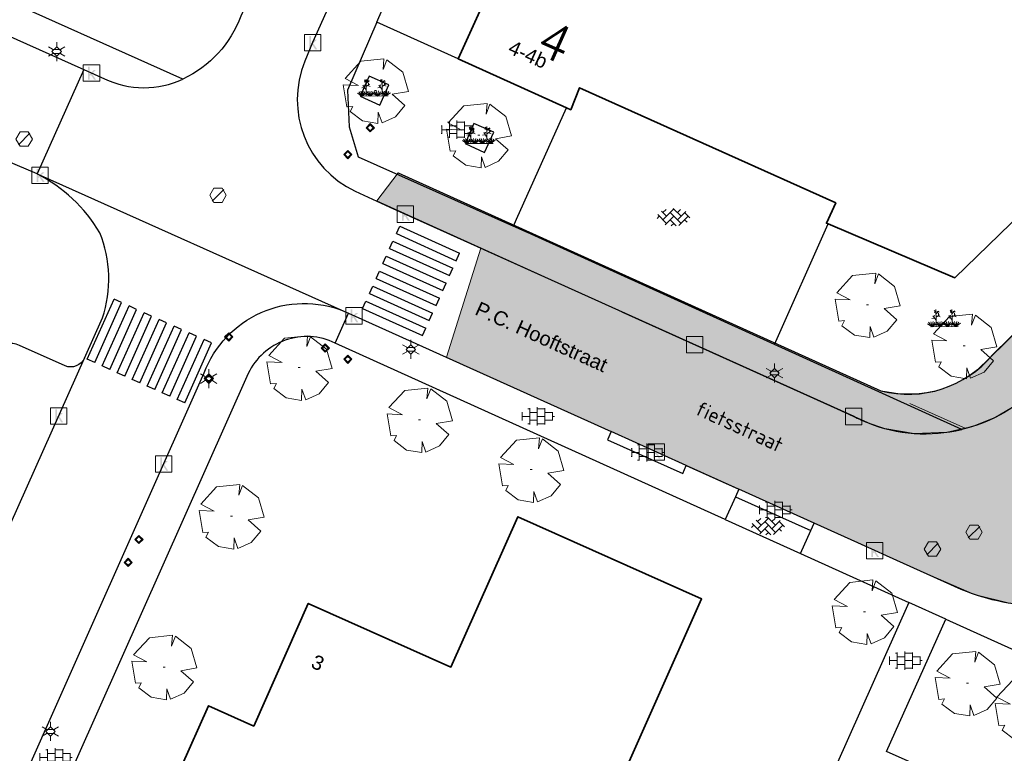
# Model space of a CAD drawing. Header units: metres. Extents: x 100797 to 101446, y 431104 to 431509.
# Tile 4 of 35: x 101007 to 101067, y 431202 to 431247. Entities that reach past the tile are written whole.
import ezdxf

# ---------------------------------------------------------------- set-up
doc = ezdxf.new("R2010")
doc.units = ezdxf.units.M
doc.linetypes.add('DASHED', pattern=[19.05, 12.7, -6.35])
doc.layers.get('0').update_dxf_attribs({"linetype": 'CONTINUOUS'})
doc.layers.add('ANNOTATIE', color=7, linetype='CONTINUOUS')
for name, color, linetype, lineweight, true_color in [('BAR_BEBOUWING', 7, 'CONTINUOUS', 35, 0x707070), ('X-XX-AL-ARCERING-RIJBAAN', 7, 'CONTINUOUS', 30, 0xe3cee3), ('X-XX-AL-ARCERING-TROTTOIR', 7, 'CONTINUOUS', 30, 0xf2f609)]:
    doc.layers.add(name, color=color, linetype=linetype, lineweight=lineweight, true_color=true_color)
for name, color, linetype, true_color in [('BAR_BGT_BOMEN', 7, 'CONTINUOUS', 0x707070), ('BAR_BGT_PUNTSYMBOLEN', 7, 'CONTINUOUS', 0x707070), ('BAR_BGT_SYMBOLEN', 7, 'CONTINUOUS', 0x707070), ('BAR_HUISNUMMERS EN STRAATNAMEN', 7, 'CONTINUOUS', 0x707070), ('BAR_TOPO', 7, 'CONTINUOUS', 0x707070), ('BAR_WEGEN', 7, 'CONTINUOUS', 0x707070), ('BOR_BOMEN (vaste grootte)', 7, 'CONTINUOUS', 0x707070), ('BOR_LICHTMASTEN', 7, 'CONTINUOUS', 0x707070), ('BOR_RIOOLPUTTEN', 7, 'CONTINUOUS', 0x707070), ('BOR_VERKEERSBORD', 7, 'CONTINUOUS', 0x707070)]:
    doc.layers.add(name, color=color, linetype=linetype, true_color=true_color)
for name, color, linetype, lineweight in [('N-XX-AL-T18', 7, 'CONTINUOUS', 25), ('PERCELEN', 2, 'DASHED', 9), ('X-XX-AL-HULPLIJN-G', 210, 'CONTINUOUS', 18)]:
    doc.layers.add(name, color=color, linetype=linetype, lineweight=lineweight)
doc.styles.add('NLCS-ISO', font='NLCS-ISO.ttf')
doc.styles.add('NLCS-ISO 1.8', font='NLCS-ISO.ttf', dxfattribs={"height": 1.8})
doc.styles.get("Standard").update_dxf_attribs({"font": 'txt.shx', "height": 2.5})

# ---------------------------------------------------------------- blocks, each defined once
blk = doc.blocks.new('inspectieput_1', base_point=(100953.43, 431263.36))
at = {"color": 8, "lineweight": 0, "true_color": 0x707070}
for points in [[(100953.93, 431263.36), (100953.68, 431263.793), (100953.18, 431263.793), (100952.93, 431263.36), (100953.18, 431262.927), (100953.68, 431262.927), (100953.93, 431263.36)], [(100953.076, 431263.006), (100953.784, 431263.714)]]:
    blk.add_lwpolyline(points, dxfattribs=at)
blk = doc.blocks.new('lichtmast_1', base_point=(101313.152, 431373.608))
at = {"color": 8, "lineweight": 0, "true_color": 0x707070}
for points in [[(101312.902, 431373.752), (101312.652, 431373.896)], [(101313.441, 431373.608), (101313.152, 431373.896), (101312.864, 431373.608), (101313.152, 431373.319), (101313.441, 431373.608)], [(101313.152, 431373.896), (101313.152, 431374.185)], [(101313.402, 431373.752), (101313.652, 431373.896)], [(101312.902, 431373.463), (101312.652, 431373.319)], [(101312.887, 431373.722), (101313.418, 431373.722)], [(101312.887, 431373.494), (101313.418, 431373.494)], [(101313.152, 431373.319), (101313.152, 431373.03)], [(101313.402, 431373.463), (101313.652, 431373.319)]]:
    blk.add_lwpolyline(points, dxfattribs=at)
blk = doc.blocks.new('boom_5', base_point=(101195.652, 431331.719))
at = {"color": 8, "lineweight": 0, "true_color": 0x707070}
for points in [[(101196.164, 431333.653), (101194.752, 431333.505), (101193.794, 431332.459)], [(101196.164, 431333.653), (101196.105, 431332.993), (101196.339, 431333.598)], [(101197.651, 431331.668), (101197.306, 431332.844), (101196.339, 431333.598)], [(101193.684, 431332.075), (101194.607, 431332.031), (101193.794, 431332.459)], [(101193.684, 431332.075), (101193.91, 431330.737)], [(101195.712, 431331.719), (101195.592, 431331.719), (101195.712, 431331.719)], [(101197.651, 431331.668), (101196.67, 431331.501), (101197.437, 431330.818)], [(101194.104, 431330.453), (101194.261, 431330.759), (101193.91, 431330.737)], [(101196.046, 431329.759), (101196.864, 431330.128), (101197.437, 431330.818)], [(101194.104, 431330.453), (101194.861, 431329.883), (101195.795, 431329.724)], [(101196.046, 431329.758), (101195.819, 431330.396), (101195.795, 431329.724)]]:
    blk.add_lwpolyline(points, dxfattribs=at)
blk = doc.blocks.new('verkeersbord_1', base_point=(101107.644, 431195.477))
at = {"true_color": 0x707070, "transparency": 33554687}
h = blk.add_hatch(color=8, dxfattribs=at)
h.paths.add_polyline_path([(101107.894, 431195.477), (101107.644, 431195.727), (101107.394, 431195.477), (101107.644, 431195.227)])
h.paths.add_polyline_path([(101107.465, 431195.477), (101107.644, 431195.655), (101107.822, 431195.477), (101107.644, 431195.298)], flags=0)
at = {"color": 8, "lineweight": 0, "true_color": 0x707070}
for points in [[(101107.894, 431195.477), (101107.644, 431195.727), (101107.394, 431195.477), (101107.644, 431195.227), (101107.894, 431195.477)], [(101107.822, 431195.477), (101107.644, 431195.655), (101107.465, 431195.477), (101107.644, 431195.298), (101107.822, 431195.477)]]:
    blk.add_lwpolyline(points, dxfattribs=at)
blk = doc.blocks.new('boom_6', base_point=(101276.276, 431172.059))
at = {"color": 8, "lineweight": 0, "true_color": 0x707070}
for points in [[(101276.787, 431173.993), (101275.376, 431173.845), (101274.418, 431172.799)], [(101276.787, 431173.993), (101276.729, 431173.333), (101276.963, 431173.937)], [(101278.275, 431172.007), (101277.93, 431173.184), (101276.963, 431173.937)], [(101274.308, 431172.415), (101275.231, 431172.371), (101274.418, 431172.799)], [(101274.308, 431172.415), (101274.534, 431171.076)], [(101276.336, 431172.059), (101276.216, 431172.059), (101276.336, 431172.059)], [(101278.275, 431172.007), (101277.294, 431171.84), (101278.061, 431171.157)], [(101274.728, 431170.793), (101274.885, 431171.098), (101274.534, 431171.076)], [(101274.728, 431170.793), (101275.484, 431170.222), (101276.419, 431170.064)], [(101276.67, 431170.098), (101277.487, 431170.468), (101278.061, 431171.157)], [(101276.67, 431170.098), (101276.443, 431170.736), (101276.419, 431170.064)]]:
    blk.add_lwpolyline(points, dxfattribs=at)
blk = doc.blocks.new('tegels_1', base_point=(101313.553, 431423.17))
at = {"color": 8, "lineweight": 0, "true_color": 0x707070}
for points in [[(101312.985, 431423.633), (101313.089, 431423.633)], [(101313.089, 431422.676), (101313.089, 431423.664)], [(101313.553, 431422.619), (101313.553, 431423.721)], [(101313.553, 431423.633), (101314.016, 431423.633)], [(101314.016, 431422.676), (101314.016, 431423.664)], [(101312.601, 431423.402), (101312.626, 431423.402)], [(101312.626, 431422.912), (101312.626, 431423.428)], [(101312.626, 431423.17), (101313.089, 431423.17)], [(101313.089, 431423.402), (101313.553, 431423.402)], [(101313.553, 431423.17), (101314.016, 431423.17)], [(101314.016, 431423.402), (101314.479, 431423.402)], [(101314.479, 431422.912), (101314.479, 431423.428)], [(101314.479, 431423.17), (101314.601, 431423.17)], [(101312.601, 431422.938), (101312.626, 431422.938)], [(101312.985, 431422.707), (101313.089, 431422.707)], [(101313.089, 431422.938), (101313.553, 431422.938)], [(101313.553, 431422.707), (101314.016, 431422.707)], [(101314.016, 431422.938), (101314.479, 431422.938)]]:
    blk.add_lwpolyline(points, dxfattribs=at)
blk = doc.blocks.new('betonstraatstenen_1', base_point=(101286.795, 431176.56))
at = {"color": 8, "lineweight": 0, "true_color": 0x707070}
for points in [[(101286.048, 431176.867), (101286.355, 431176.56)], [(101286.135, 431176.34), (101286.795, 431177)], [(101286.135, 431176.78), (101286.33, 431176.976)], [(101286.575, 431176.78), (101287.235, 431176.12)], [(101286.765, 431177.03), (101287.235, 431176.56)], [(101287.015, 431176.78), (101287.211, 431176.976)], [(101287.015, 431176.34), (101287.525, 431176.85)], [(101287.455, 431176.78), (101287.776, 431176.459)], [(101285.776, 431176.421), (101285.915, 431176.56)], [(101285.815, 431176.66), (101286.355, 431176.12)], [(101286.269, 431176.034), (101286.795, 431176.56)], [(101286.575, 431176.34), (101286.944, 431175.971)], [(101287.109, 431175.993), (101287.675, 431176.56)], [(101287.455, 431176.34), (101287.601, 431176.194)], [(101286.642, 431175.967), (101286.795, 431176.12)]]:
    blk.add_lwpolyline(points, dxfattribs=at)
blk = doc.blocks.new('beplanting_1', base_point=(101316.768, 431360.678))
at = {"color": 8, "lineweight": 0, "true_color": 0x707070}
for points in [[(101316.245, 431361.178), (101316.141, 431361.332)], [(101316.182, 431361.271), (101316.189, 431361.312)], [(101316.25, 431360.732), (101316.243, 431361.377)], [(101317.217, 431361.185), (101317.113, 431361.339)], [(101317.153, 431361.278), (101317.161, 431361.32)], [(101317.222, 431360.739), (101317.214, 431361.384)], [(101316.15, 431360.869), (101315.991, 431360.849)], [(101316.244, 431360.343), (101316.247, 431360.729), (101316.053, 431361.01)], [(101316.121, 431360.911), (101316.163, 431361.035)], [(101316.221, 431361.216), (101316.134, 431361.214)], [(101316.246, 431361.119), (101316.426, 431361.295)], [(101316.248, 431360.929), (101316.462, 431361.061)], [(101316.336, 431361.207), (101316.319, 431361.276)], [(101316.355, 431360.995), (101316.499, 431360.933)], [(101316.369, 431361.24), (101316.442, 431361.23)], [(101316.399, 431361.022), (101316.397, 431361.156)], [(101317.121, 431360.876), (101316.962, 431360.856)], [(101317.216, 431360.35), (101317.218, 431360.736), (101317.025, 431361.017)], [(101317.092, 431360.919), (101317.134, 431361.043)], [(101317.192, 431361.223), (101317.105, 431361.221)], [(101317.217, 431361.126), (101317.397, 431361.302)], [(101317.22, 431360.936), (101317.434, 431361.068)], [(101317.307, 431361.214), (101317.291, 431361.283)], [(101317.327, 431361.002), (101317.471, 431360.94)], [(101317.341, 431361.247), (101317.414, 431361.238)], [(101317.371, 431361.029), (101317.368, 431361.163)], [(101316.001, 431360.341), (101315.726, 431360.524)], [(101316.001, 431360.341), (101315.796, 431360.612)], [(101316.001, 431360.341), (101315.92, 431360.641)], [(101315.937, 431360.341), (101317.6, 431360.353)], [(101316.001, 431360.341), (101316.063, 431360.648)], [(101316.001, 431360.341), (101316.18, 431360.605)], [(101316.001, 431360.341), (101316.271, 431360.54)], [(101316.493, 431360.345), (101316.219, 431360.528)], [(101316.493, 431360.345), (101316.288, 431360.616)], [(101316.493, 431360.345), (101316.412, 431360.644)], [(101316.493, 431360.345), (101316.556, 431360.652)], [(101316.493, 431360.345), (101316.672, 431360.608)], [(101316.493, 431360.345), (101316.763, 431360.544)], [(101316.949, 431360.348), (101316.674, 431360.531)], [(101316.949, 431360.348), (101316.743, 431360.619)], [(101316.949, 431360.348), (101316.867, 431360.648)], [(101316.949, 431360.348), (101317.011, 431360.655)], [(101316.949, 431360.348), (101317.128, 431360.612)], [(101316.949, 431360.348), (101317.218, 431360.547)], [(101317.457, 431360.352), (101317.182, 431360.535)], [(101317.457, 431360.352), (101317.252, 431360.623)], [(101317.457, 431360.352), (101317.375, 431360.651)], [(101317.457, 431360.352), (101317.519, 431360.659)], [(101317.457, 431360.352), (101317.636, 431360.616)], [(101317.457, 431360.352), (101317.726, 431360.551)]]:
    blk.add_lwpolyline(points, dxfattribs=at)
blk = doc.blocks.new('kolk-symbool_1', base_point=(101288.593, 431172.129))
at = {"true_color": 0x707070, "transparency": 33554687}
h = blk.add_hatch(color=8, dxfattribs=at)
h.paths.add_polyline_path([(101288.624, 431172.081), (101288.846, 431172.296), (101288.718, 431172.296), (101288.486, 431172.06), (101288.555, 431172.013), (101288.747, 431171.716), (101288.868, 431171.716)])
h.paths.add_polyline_path([(101288.555, 431172.013), (101288.486, 431172.06), (101288.486, 431172.516), (101288.388, 431172.516), (101288.388, 431171.716), (101288.486, 431171.716), (101288.486, 431171.946)], flags=0)
at = {"color": 8, "lineweight": 0, "true_color": 0x707070}
blk.add_lwpolyline([(101288.092, 431172.617), (101289.092, 431172.617), (101289.092, 431171.617), (101288.092, 431171.617), (101288.092, 431172.617)], dxfattribs=at)
blk = doc.blocks.new('verkeersbord_2', base_point=(101289.838, 431190.765))
at = {"true_color": 0x707070, "transparency": 33554687}
h = blk.add_hatch(color=8, dxfattribs=at)
h.paths.add_polyline_path([(101290.088, 431190.765), (101289.838, 431191.015), (101289.588, 431190.765), (101289.838, 431190.515)])
h.paths.add_polyline_path([(101289.659, 431190.765), (101289.838, 431190.944), (101290.017, 431190.765), (101289.838, 431190.586)], flags=0)
at = {"color": 8, "lineweight": 0, "true_color": 0x707070}
for points in [[(101290.088, 431190.765), (101289.838, 431191.015), (101289.588, 431190.765), (101289.838, 431190.515), (101290.088, 431190.765)], [(101290.017, 431190.765), (101289.838, 431190.944), (101289.659, 431190.765), (101289.838, 431190.586), (101290.017, 431190.765)]]:
    blk.add_lwpolyline(points, dxfattribs=at)
blk = doc.blocks.new('FMEBLOCK1')
at = {"layer": 'ANNOTATIE', "color": 1}
blk.add_text('4', height=3, rotation=335.7, dxfattribs=at).set_placement((0, 0))
blk = doc.blocks.new('FMEBLOCK9')
at = {"layer": 'PERCELEN', "flags": 128}
blk.add_lwpolyline([(35.613545, -1.32535), (16.930645, 17.685525), (-16.096435, 32.5585), (-27.919355, 5.838625), (-35.613545, -11.9665), (-35.496475, -14.2155), (-34.950455, -16.030625), (2.024575, -32.5585), (2.393495, -32.45255), (2.758505, -32.332625), (3.117535, -32.197425), (3.471505, -32.048575), (3.818575, -31.88445), (4.158515, -31.707325), (4.491555, -31.51655), (4.817465, -31.31245), (5.133485, -31.09535), (5.441455, -30.865575), (5.739535, -30.624425), (6.027495, -30.3706), (6.305565, -30.1054), (35.345595, -1.5886)], close=True, dxfattribs=at)

msp = doc.modelspace()

# ---------------------------------------------------------------- hatches: boundary and pattern name
at = {"layer": 'X-XX-AL-ARCERING-RIJBAAN', "true_color": 0xe3cee3}
h = msp.add_hatch(color=254, dxfattribs=at)
h.dxf.hatch_style = 1
h.paths.add_polyline_path([(101055.829, 431215.916), (101061.253, 431213.47), (101064.836, 431211.912), (101067.043, 431211.361), (101069.192, 431211.197), (101069.33, 431210.912), (101070.887, 431213.265), (101070.43, 431214.591), (101070.621, 431215.849), (101071.648, 431217.166), (101072.979, 431218.381), (101072.653, 431218.713), (101115.295, 431260.549), (101114.492, 431261.114), (101113.016, 431262.616), (101111.755, 431263.9), (101110.963, 431264.706), (101110.291, 431265.39), (101068.215, 431224.115), (101067.553, 431223.54), (101066.623, 431222.966), (101066.149, 431222.703), (101065.697, 431222.498), (101064.916, 431222.213), (101064.697, 431222.125), (101064.641, 431222.113), (101064.572, 431222.087), (101063.666, 431221.865), (101063.304, 431221.786), (101062.747, 431221.73), (101061.822, 431221.686), (101061.061, 431221.697), (101059.957, 431221.875), (101059.361, 431222.001), (101058.198, 431222.384), (101055.728, 431223.535), (101034.792, 431232.991), (101032.694, 431226.345)])
at = {"layer": 'X-XX-AL-ARCERING-TROTTOIR', "true_color": 0xf2f609}
h = msp.add_hatch(color=2, dxfattribs=at)
h.dxf.hatch_style = 1
h.paths.add_polyline_path([(101107.972, 431267.75), (101065.714, 431226.243), (101065.082, 431225.642), (101064.501, 431225.208), (101063.875, 431224.84), (101063.234, 431224.549), (101062.565, 431224.328), (101061.939, 431224.189), (101061.302, 431224.11), (101060.284, 431224.111), (101059.146, 431224.299), (101029.757, 431237.575), (101028.461, 431235.853), (101058.237, 431222.401), (101059.373, 431222.014), (101061.161, 431221.71), (101063.172, 431221.781), (101064.697, 431222.125), (101066.113, 431222.693), (101067.386, 431223.455), (101068.809, 431224.698), (101106.704, 431261.904), (101106.356, 431262.258), (101109.924, 431265.761), (101108.788, 431266.919), (101108.463, 431267.25)])

# ---------------------------------------------------------------- linework, layer by layer
at = {"lineweight": 30}
for p, q in [((101091.238, 431251.334), (101065.939, 431226.5)), ((101029.757, 431237.575), (101059.146, 431224.299)), ((101029.653, 431233.865), (101029.858, 431234.321)), ((101029.858, 431234.321), (101033.504, 431232.676)), ((101029.653, 431233.865), (101033.299, 431232.22)), ((101029.241, 431232.954), (101029.447, 431233.41)), ((101029.447, 431233.41), (101033.093, 431231.765)), ((101028.83, 431232.042), (101029.036, 431232.498)), ((101029.036, 431232.498), (101032.682, 431230.853)), ((101029.241, 431232.954), (101032.887, 431231.309)), ((101033.299, 431232.22), (101033.504, 431232.676)), ((101028.83, 431232.042), (101032.476, 431230.397)), ((101028.419, 431231.131), (101028.624, 431231.587)), ((101028.624, 431231.587), (101032.27, 431229.942)), ((101032.887, 431231.309), (101033.093, 431231.765)), ((101028.419, 431231.131), (101032.065, 431229.486)), ((101032.476, 431230.397), (101032.682, 431230.853)), ((101028.007, 431230.219), (101028.213, 431230.675)), ((101028.007, 431230.219), (101031.653, 431228.574)), ((101028.213, 431230.675), (101031.859, 431229.03)), ((101010.841, 431226.22), (101012.473, 431229.871)), ((101011.298, 431226.016), (101012.93, 431229.667)), ((101012.93, 431229.667), (101012.473, 431229.871)), ((101027.596, 431229.308), (101027.802, 431229.764)), ((101027.802, 431229.764), (101031.448, 431228.119)), ((101032.065, 431229.486), (101032.27, 431229.942)), ((101011.754, 431225.812), (101013.386, 431229.463)), ((101012.211, 431225.607), (101013.843, 431229.259)), ((101012.667, 431225.403), (101014.299, 431229.055)), ((101013.843, 431229.259), (101013.386, 431229.463)), ((101014.756, 431228.851), (101014.299, 431229.055)), ((101027.596, 431229.308), (101031.242, 431227.663)), ((101031.653, 431228.574), (101031.859, 431229.03)), ((101043.378, 431229.117), (101058.324, 431222.366)), ((101013.124, 431225.199), (101014.756, 431228.851)), ((101013.58, 431224.995), (101015.212, 431228.647)), ((101014.036, 431224.791), (101015.669, 431228.443)), ((101015.669, 431228.443), (101015.212, 431228.647)), ((101014.493, 431224.587), (101016.125, 431228.239)), ((101014.949, 431224.383), (101016.582, 431228.035)), ((101015.406, 431224.179), (101017.038, 431227.831)), ((101016.582, 431228.035), (101016.125, 431228.239)), ((101017.495, 431227.627), (101017.038, 431227.831)), ((101031.242, 431227.663), (101031.448, 431228.119)), ((101015.862, 431223.975), (101017.495, 431227.627)), ((101016.319, 431223.771), (101017.951, 431227.423)), ((101016.775, 431223.567), (101018.408, 431227.219)), ((101018.408, 431227.219), (101017.951, 431227.423)), ((101011.298, 431226.016), (101010.841, 431226.22)), ((101012.211, 431225.607), (101011.754, 431225.812)), ((101013.124, 431225.199), (101012.667, 431225.403)), ((101014.036, 431224.791), (101013.58, 431224.995)), ((101014.949, 431224.383), (101014.493, 431224.587)), ((101015.862, 431223.975), (101015.406, 431224.179)), ((101016.775, 431223.567), (101016.319, 431223.771))]:
    msp.add_line(p, q, dxfattribs=at)
at = {"lineweight": 30, "flags": 128}
for points in [[(101046.137, 431287.022), (101043.126, 431286.173, 0.182655), (101042.563, 431285.604), (101035.204, 431269.252), (101030.511, 431258.768), (101024.556, 431245.499), (101024.086, 431244.356, 0.399957), (101027.154, 431236.45), (101029.264, 431235.486), (101057.491, 431222.749, 0.024357), (101058.324, 431222.366, 0.024357)], [(101068.215, 431224.115, -0.124802), (101064.062, 431221.952)], [(101058.324, 431222.366, 0.156475), (101064.062, 431221.952)]]:
    msp.add_lwpolyline(points, format="xyb", dxfattribs=at)
at = {"lineweight": 30}
msp.add_arc((101060.8, 431230.777), 6.686, 255.6738, 320.23021, dxfattribs=at)
at = {"layer": 'BAR_BEBOUWING', "ltscale": 10, "flags": 128}
for points in [[(101033.416, 431244.496), (101039.638, 431258.218), (101034.362, 431260.41)], [(101040.011, 431241.514), (101033.416, 431244.496)], [(101055.925, 431234.457), (101055.827, 431234.498), (101056.394, 431235.739), (101040.801, 431242.742), (101040.26, 431241.401), (101040.011, 431241.514)], [(101067.709, 431235.129), (101063.635, 431231.184), (101055.925, 431234.457)]]:
    msp.add_lwpolyline(points, dxfattribs=at)
msp.add_lwpolyline([(101035.88, 431183.91), (101048.23, 431211.64), (101037.04, 431216.63), (101032.97, 431207.49), (101024.29, 431211.36), (101020.97, 431203.9), (101018.21, 431205.13), (101016.53, 431201.36), (101019.29, 431200.13), (101016.06, 431192.57)], close=True, dxfattribs=at)
at = {"layer": 'BAR_TOPO', "ltscale": 0.01, "flags": 128}
for points in [[(101028.455, 431246.74), (101034.362, 431260.41)], [(101033.416, 431244.496), (101039.638, 431258.218), (101034.362, 431260.41)], [(100978.809, 431258.111), (100980.756, 431257.239), (101010.633, 431243.856)], [(101016.665, 431243.269), (101004.037, 431248.934)], [(101028.455, 431246.74), (101026.668, 431242.605), (101026.785, 431240.356), (101027.331, 431238.541), (101036.773, 431234.315)], [(101033.416, 431244.496), (101028.455, 431246.74)], [(101040.011, 431241.514), (101033.416, 431244.496)], [(101010.633, 431243.856), (101007.787, 431237.503)], [(101055.925, 431234.457), (101055.827, 431234.498), (101056.394, 431235.739), (101040.801, 431242.742), (101040.26, 431241.401), (101040.011, 431241.514)], [(101036.773, 431234.315), (101036.966, 431234.745), (101040.011, 431241.514)], [(101007.787, 431237.503), (101005.226, 431238.57)], [(101007.787, 431237.503), (101007.97, 431237.422), (101026.457, 431229.157)], [(101067.709, 431235.129), (101063.635, 431231.184), (101055.925, 431234.457)], [(101052.667, 431227.115), (101036.773, 431234.315)], [(101052.667, 431227.115), (101055.925, 431234.457)], [(101025.922, 431227.211), (101026.741, 431229.029)], [(101026.457, 431229.157), (101026.741, 431229.029)], [(101026.741, 431229.029), (101042.728, 431221.822)], [(101049.668, 431216.466), (101025.922, 431227.211)], [(101064.062, 431221.952), (101052.667, 431227.115)], [(100981.212, 431160.359), (101010.674, 431226.294)], [(101042.728, 431221.822), (101042.505, 431221.327), (101047.083, 431219.27), (101047.287, 431219.767)], [(101047.287, 431219.767), (101042.728, 431221.822)], [(101047.287, 431219.767), (101050.499, 431218.318)], [(101050.499, 431218.318), (101050.295, 431217.852)], [(101055.085, 431216.251), (101050.499, 431218.318)], [(101050.295, 431217.852), (101049.668, 431216.466)], [(101050.295, 431217.852), (101054.886, 431215.792)], [(101049.668, 431216.466), (101054.253, 431214.392)], [(101054.253, 431214.392), (101054.886, 431215.792)], [(101054.886, 431215.792), (101055.085, 431216.251)], [(101054.253, 431214.392), (101060.832, 431211.415)], [(101060.832, 431211.415), (101051.25, 431189.892), (101053.94, 431188.69)], [(101063.089, 431210.408), (101060.832, 431211.415)], [(101069.543, 431196.77), (101069.951, 431197.683), (101059.473, 431202.362), (101063.089, 431210.408)], [(101063.089, 431210.408), (101099.24, 431194.079)]]:
    msp.add_lwpolyline(points, dxfattribs=at)
for points in [[(101022.755, 431252.829), (101020.189, 431247.102, -0.196142), (101016.665, 431243.269)], [(101010.633, 431243.856), (101011.889, 431243.293, 0.22571), (101016.665, 431243.269)], [(101010.674, 431226.294), (101011.766, 431228.737, 0.179243), (101011.607, 431233.92, 0.141975), (101007.787, 431237.503)], [(100991.023, 431164.879), (101017.957, 431225.392, -0.419978), (101026.457, 431229.157)], [(101010.674, 431226.294, -0.391911), (101009.487, 431225.813), (101006.719, 431227.059, 0.47633), (101005.336, 431226.514), (100977.379, 431164.156, 0.43057), (100977.718, 431162.737)], [(101025.922, 431227.211, 0.415171), (101020.635, 431225.354), (100993.236, 431163.893)], [(101069.33, 431210.912, -0.012746), (101069.192, 431211.197, -0.100779), (101064.034, 431212.217), (101059.478, 431214.27), (101058.765, 431214.592), (101055.085, 431216.251)]]:
    msp.add_lwpolyline(points, format="xyb", dxfattribs=at)
for points in [[(101027.996, 431243.452), (101027.459, 431242.228), (101028.646, 431241.691), (101029.203, 431242.922)], [(101034.374, 431240.567), (101033.837, 431239.343), (101035.024, 431238.806), (101035.581, 431240.037)], [(101035.88, 431183.91), (101048.23, 431211.64), (101037.04, 431216.63), (101032.97, 431207.49), (101024.29, 431211.36), (101020.97, 431203.9), (101018.21, 431205.13), (101016.53, 431201.36), (101019.29, 431200.13), (101016.06, 431192.57)]]:
    msp.add_lwpolyline(points, close=True, dxfattribs=at)
at = {"layer": 'BAR_WEGEN', "ltscale": 0.01, "flags": 128}
for points in [[(101028.455, 431246.74), (101034.362, 431260.41)], [(100978.809, 431258.111), (100980.756, 431257.239), (101010.633, 431243.856)], [(101016.665, 431243.269), (101004.037, 431248.934)], [(101028.455, 431246.74), (101026.668, 431242.605), (101026.785, 431240.356), (101027.331, 431238.541), (101036.773, 431234.315)], [(101033.416, 431244.496), (101028.455, 431246.74)], [(101010.633, 431243.856), (101007.787, 431237.503)], [(101036.773, 431234.315), (101036.966, 431234.745), (101040.011, 431241.514)], [(101007.787, 431237.503), (101005.226, 431238.57)], [(101007.787, 431237.503), (101007.97, 431237.422), (101026.457, 431229.157)], [(101052.667, 431227.115), (101036.773, 431234.315)], [(101052.667, 431227.115), (101055.925, 431234.457)], [(101025.922, 431227.211), (101026.741, 431229.029)], [(101026.457, 431229.157), (101026.741, 431229.029)], [(101026.741, 431229.029), (101042.728, 431221.822)], [(101049.668, 431216.466), (101025.922, 431227.211)], [(101064.062, 431221.952), (101052.667, 431227.115)], [(100981.212, 431160.359), (101010.674, 431226.294)], [(101042.728, 431221.822), (101042.505, 431221.327), (101047.083, 431219.27), (101047.287, 431219.767)], [(101047.287, 431219.767), (101042.728, 431221.822)], [(101047.287, 431219.767), (101050.499, 431218.318)], [(101050.499, 431218.318), (101050.295, 431217.852)], [(101055.085, 431216.251), (101050.499, 431218.318)], [(101050.295, 431217.852), (101049.668, 431216.466)], [(101050.295, 431217.852), (101054.886, 431215.792)], [(101049.668, 431216.466), (101054.253, 431214.392)], [(101054.253, 431214.392), (101054.886, 431215.792)], [(101054.886, 431215.792), (101055.085, 431216.251)], [(101054.253, 431214.392), (101060.832, 431211.415)], [(101060.832, 431211.415), (101051.25, 431189.892), (101053.94, 431188.69)], [(101063.089, 431210.408), (101060.832, 431211.415)], [(101069.543, 431196.77), (101069.951, 431197.683), (101059.473, 431202.362), (101063.089, 431210.408)], [(101063.089, 431210.408), (101099.24, 431194.079)]]:
    msp.add_lwpolyline(points, dxfattribs=at)
for points in [[(101022.755, 431252.829), (101020.189, 431247.102, -0.196142), (101016.665, 431243.269)], [(101010.633, 431243.856), (101011.889, 431243.293, 0.22571), (101016.665, 431243.269)], [(101010.674, 431226.294), (101011.766, 431228.737, 0.179243), (101011.607, 431233.92, 0.141975), (101007.787, 431237.503)], [(100991.023, 431164.879), (101017.957, 431225.392, -0.419978), (101026.457, 431229.157)], [(101010.674, 431226.294, -0.391911), (101009.487, 431225.813), (101006.719, 431227.059, 0.47633), (101005.336, 431226.514), (100977.379, 431164.156, 0.43057), (100977.718, 431162.737)], [(101025.922, 431227.211, 0.415171), (101020.635, 431225.354), (100993.236, 431163.893)], [(101069.33, 431210.912, -0.012746), (101069.192, 431211.197, -0.100779), (101064.034, 431212.217), (101059.478, 431214.27), (101058.765, 431214.592), (101055.085, 431216.251)]]:
    msp.add_lwpolyline(points, format="xyb", dxfattribs=at)
for points in [[(101027.996, 431243.452), (101027.459, 431242.228), (101028.646, 431241.691), (101029.203, 431242.922)], [(101034.374, 431240.567), (101033.837, 431239.343), (101035.024, 431238.806), (101035.581, 431240.037)]]:
    msp.add_lwpolyline(points, close=True, dxfattribs=at)
at = {"layer": 'X-XX-AL-HULPLIJN-G', "ltscale": 0.07, "flags": 128}
for points in [[(101067.386, 431223.455), (101066.113, 431222.693), (101064.697, 431222.125), (101063.172, 431221.781), (101061.161, 431221.71), (101059.373, 431222.014), (101058.237, 431222.401), (101028.461, 431235.853), (101029.757, 431237.575), (101059.146, 431224.299), (101060.284, 431224.111), (101061.302, 431224.11), (101061.939, 431224.189), (101062.565, 431224.328), (101063.234, 431224.549), (101063.875, 431224.84), (101064.501, 431225.208), (101065.082, 431225.642), (101065.714, 431226.243), (101107.972, 431267.75)], [(101067.553, 431223.54), (101066.623, 431222.966), (101066.149, 431222.703), (101065.697, 431222.498), (101064.572, 431222.087), (101063.666, 431221.865), (101063.304, 431221.786), (101062.747, 431221.73), (101061.822, 431221.686), (101061.061, 431221.697), (101059.957, 431221.875), (101059.361, 431222.001), (101058.198, 431222.384), (101055.728, 431223.535), (101034.792, 431232.991), (101032.694, 431226.345), (101055.829, 431215.916), (101061.253, 431213.47), (101064.836, 431211.912), (101067.043, 431211.361)]]:
    msp.add_lwpolyline(points, dxfattribs=at)

# ---------------------------------------------------------------- block references
at = {"layer": 'ANNOTATIE', "color": 1, "xscale": 0.75, "yscale": 0.75, "zscale": 0.75}
msp.add_blockref('FMEBLOCK1', (101037.966, 431244.913), dxfattribs=at)
at = {"layer": 'BAR_BGT_BOMEN'}
for p in [(101023.741, 431225.717), (101031.061, 431222.537), (101037.854, 431219.505), (101019.61, 431216.669), (101058.146, 431210.861), (101015.518, 431207.49)]:
    msp.add_blockref('boom_6', p, dxfattribs=at)
at = {"layer": 'BAR_BGT_PUNTSYMBOLEN'}
for name, p in [('kolk-symbool_1', (101024.556, 431245.499)), ('kolk-symbool_1', (101011.1, 431243.647)), ('verkeersbord_2', (101026.696, 431238.675)), ('kolk-symbool_1', (101007.97, 431237.422)), ('kolk-symbool_1', (101030.204, 431235.061)), ('kolk-symbool_1', (101027.073, 431228.876)), ('verkeersbord_2', (101025.329, 431226.902)), ('kolk-symbool_1', (101047.803, 431227.12)), ('verkeersbord_2', (101018.234, 431225.044)), ('kolk-symbool_1', (101009.107, 431222.788)), ('kolk-symbool_1', (101057.491, 431222.749)), ('kolk-symbool_1', (101045.471, 431220.584)), ('kolk-symbool_1', (101015.492, 431219.859)), ('kolk-symbool_1', (101058.765, 431214.592)), ('verkeersbord_2', (101013.327, 431213.862))]:
    msp.add_blockref(name, p, dxfattribs=at)
at = {"layer": 'BAR_BGT_SYMBOLEN'}
for name, p in [('beplanting_1', (101028.331, 431242.569)), ('tegels_1', (101033.34, 431240.191)), ('beplanting_1', (101034.709, 431239.684)), ('betonstraatstenen_1', (101046.536, 431234.928)), ('beplanting_1', (101063.018, 431228.541)), ('tegels_1', (101038.231, 431222.747)), ('tegels_1', (101044.901, 431220.546)), ('tegels_1', (101052.686, 431217.055)), ('betonstraatstenen_1', (101052.29, 431216.122)), ('tegels_1', (101060.601, 431207.883)), ('tegels_1', (101008.882, 431201.996))]:
    msp.add_blockref(name, p, dxfattribs=at)
at = {"layer": 'BOR_BOMEN (vaste grootte)'}
for p in [(101028.387, 431242.572), (101034.662, 431239.859), (101058.316, 431229.531), (101064.207, 431227.031), (101064.403, 431206.509), (101068.064, 431204.914)]:
    msp.add_blockref('boom_5', p, dxfattribs=at)
at = {"layer": 'BOR_LICHTMASTEN'}
for p in [(101008.981, 431244.947), (101030.533, 431226.821), (101052.663, 431225.381), (101018.234, 431225.044), (101008.599, 431203.573)]:
    msp.add_blockref('lichtmast_1', p, dxfattribs=at)
at = {"layer": 'BOR_RIOOLPUTTEN'}
for p in [(101007, 431239.62), (101018.8, 431236.2), (101064.8, 431215.7), (101062.28, 431214.67)]:
    msp.add_blockref('inspectieput_1', p, dxfattribs=at)
at = {"layer": 'BOR_VERKEERSBORD'}
for p in [(101028.063, 431240.308), (101019.452, 431227.581), (101026.696, 431226.218), (101013.985, 431215.255)]:
    msp.add_blockref('verkeersbord_1', p, dxfattribs=at)
at = {"layer": 'PERCELEN'}
msp.add_blockref('FMEBLOCK9', (101062.281, 431254.571), dxfattribs=at)

# ---------------------------------------------------------------- texts
at = {"layer": 'BAR_HUISNUMMERS EN STRAATNAMEN', "char_height": 0.87, "attachment_point": 5, "style": 'NLCS-ISO'}
for s, insert, rotation in [('{{\\fArial|b0|i0;4-4b}}', (101037.667, 431244.769), 335.6), ('{{\\fArial|b0|i0;P.C. Hooftstraat}}', (101038.484, 431227.584), 335.66513), ('{{\\fArial|b0|i0;3}}', (101024.873, 431207.751), 335.6)]:
    msp.add_mtext(s, dxfattribs=dict(at, insert=insert, rotation=rotation))
at = {"layer": 'N-XX-AL-T18', "insert": (101048.157, 431223.712), "char_height": 0.9, "width": 17.68501, "attachment_point": 1, "rotation": 335.38171, "style": 'NLCS-ISO 1.8'}
msp.add_mtext('fietsstraat', dxfattribs=at)

doc.saveas('drawing.dxf')
